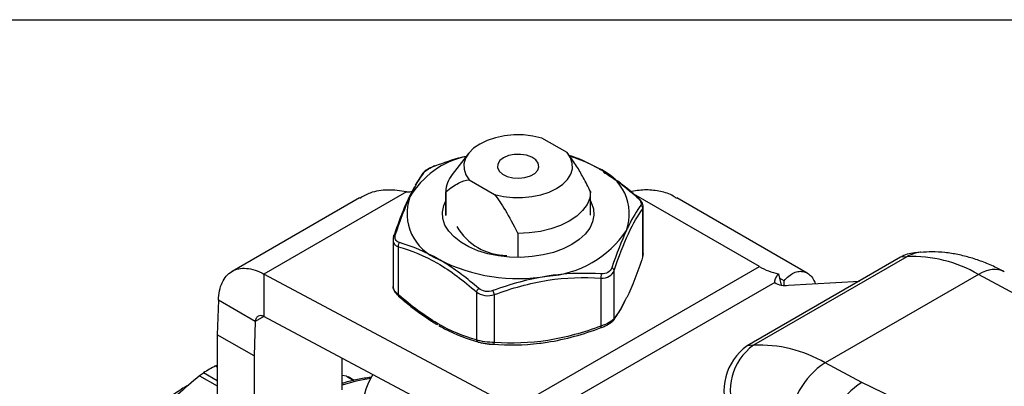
# Model space of a CAD drawing. Header units: inches. Extents: x 0.2 to 10.8, y 0.2 to 8.2.
# Tile 13 of 14: x 7.385 to 9.253, y 7.554 to 8.25. Entities that reach past the tile are written whole.
import ezdxf

# ---------------------------------------------------------------- set-up
doc = ezdxf.new("R2010")
doc.units = ezdxf.units.IN
doc.header["$MEASUREMENT"] = 0
doc.linetypes.add('SLD-Solid', pattern=[0])
doc.layers.add('TEXT', color=140, linetype='SLD-Solid', lineweight=25)

msp = doc.modelspace()

# ---------------------------------------------------------------- linework, layer by layer
for p, q in [((8.4231, 7.9978), (8.3751, 8.0255)), ((8.236, 7.9962), (8.2049, 7.956)), ((8.4255, 7.9949), (8.4244, 7.9962)), ((8.1495, 7.9589), (8.1348, 7.9361)), ((8.484, 7.9668), (8.4832, 7.9673)), ((8.2373, 7.946), (8.2853, 7.9182)), ((8.1184, 7.9235), (7.848, 7.7674)), ((8.1184, 7.9235), (8.1249, 7.9232)), ((8.1249, 7.9232), (8.1292, 7.9249)), ((8.1929, 7.9237), (8.1929, 7.8788)), ((8.1929, 7.8785), (8.1929, 7.9234)), ((8.4675, 7.8788), (8.4675, 7.9237)), ((8.0292, 7.9119), (7.7876, 7.7724)), ((8.7878, 7.7816), (8.5496, 7.9191)), ((8.8787, 7.7691), (8.6313, 7.9119)), ((8.5664, 7.8906), (8.5676, 7.8947)), ((8.5664, 7.8906), (8.5664, 7.7997)), ((8.5677, 7.8061), (8.5677, 7.8947)), ((8.0928, 7.8322), (8.0928, 7.7436)), ((8.3297, 7.8444), (8.3297, 7.7996)), ((8.1032, 7.728), (8.1032, 7.8189)), ((9.0943, 7.8086), (9.0822, 7.8075)), ((8.5676, 7.8061), (8.5664, 7.7997)), ((9.0555, 7.7991), (8.7646, 7.6311)), ((9.0675, 7.8001), (8.7766, 7.6322)), ((9.0675, 7.8001), (9.0555, 7.7991)), ((8.3236, 7.5137), (8.7878, 7.7816)), ((8.5123, 7.6831), (8.5123, 7.774)), ((8.3236, 7.5137), (7.848, 7.7674)), ((7.848, 7.7674), (7.848, 7.687)), ((8.4873, 7.7595), (8.4873, 7.6686)), ((8.824, 7.7677), (8.8261, 7.7595)), ((8.8261, 7.7595), (8.8294, 7.7465)), ((8.8348, 7.7545), (8.8261, 7.7595)), ((8.8348, 7.7462), (8.8348, 7.7545)), ((8.8429, 7.7463), (8.9775, 7.7541)), ((9.2035, 7.7667), (8.9126, 7.5988)), ((9.273, 7.7293), (9.2035, 7.7667)), ((8.2511, 7.7336), (8.2511, 7.6426)), ((8.8171, 7.7515), (8.3822, 7.5005)), ((7.7617, 7.7176), (7.7595, 7.6521)), ((7.8313, 7.6774), (7.7617, 7.7176)), ((8.2853, 7.6374), (8.2853, 7.7283)), ((7.8313, 7.6774), (7.8291, 7.6119)), ((7.848, 7.687), (7.8313, 7.6774)), ((8.3236, 7.4333), (7.848, 7.687)), ((8.1764, 7.6716), (8.1775, 7.671)), ((7.8291, 7.6119), (7.7595, 7.6521)), ((7.7595, 7.6521), (7.7595, 7.4914)), ((8.7766, 7.6322), (8.7646, 7.6311)), ((7.8291, 7.6119), (7.8291, 7.4512)), ((7.9962, 7.5476), (7.9962, 7.608)), ((7.7561, 7.593), (7.7595, 7.5945)), ((7.7561, 7.593), (7.7595, 7.591)), ((8.9821, 7.5614), (8.9126, 7.5988)), ((7.7259, 7.5744), (7.7595, 7.555)), ((7.7595, 7.5646), (7.7332, 7.5798)), ((8.0043, 7.5734), (7.9962, 7.5749)), ((8.0043, 7.5734), (8.0078, 7.572)), ((8.0043, 7.5734), (8.0182, 7.5654)), ((8.0191, 7.5656), (8.0078, 7.5721)), ((9.7834, 7.1762), (8.9821, 7.5614))]:
    msp.add_line(p, q)
at = {"flags": 128}
for points in [[(8.3751, 8.0255), (8.3581, 8.0292), (8.3402, 8.0312), (8.322, 8.0313), (8.3041, 8.0295), (8.287, 8.026), (8.2712, 8.0207), (8.2573, 8.014), (8.2456, 8.006), (8.2365, 7.9968), (8.2304, 7.987), (8.2274, 7.9766), (8.2275, 7.9661), (8.2309, 7.9558), (8.2373, 7.946)], [(8.2853, 7.9182), (8.3023, 7.9145), (8.3202, 7.9126), (8.3384, 7.9125), (8.3563, 7.9143), (8.3735, 7.9178), (8.3892, 7.923), (8.4032, 7.9298), (8.4149, 7.9378), (8.4239, 7.9469), (8.4301, 7.9568), (8.4331, 7.9672), (8.4329, 7.9777), (8.4296, 7.988), (8.4231, 7.9978)], [(8.3024, 7.988), (8.2954, 7.9825), (8.2915, 7.9761), (8.2911, 7.9693), (8.2941, 7.9628), (8.3004, 7.9571), (8.3093, 7.9526), (8.32, 7.9499), (8.3317, 7.9492), (8.3432, 7.9504), (8.3536, 7.9536), (8.3619, 7.9584), (8.3674, 7.9644), (8.3696, 7.971), (8.3683, 7.9778), (8.3636, 7.984), (8.3559, 7.9891), (8.346, 7.9927), (8.3346, 7.9945), (8.3229, 7.9942), (8.3118, 7.992), (8.3024, 7.988)], [(8.4675, 7.924), (8.4659, 7.9115), (8.4609, 7.8993), (8.4526, 7.8878), (8.4414, 7.8771), (8.4273, 7.8676), (8.4108, 7.8595), (8.3924, 7.853), (8.3724, 7.8482), (8.3513, 7.8453), (8.3297, 7.8444)], [(8.4675, 7.9064), (8.469, 7.9033), (8.473, 7.8912), (8.4738, 7.8788), (8.4714, 7.8664), (8.4659, 7.8545), (8.4573, 7.8431), (8.4459, 7.8326), (8.4318, 7.8232), (8.4156, 7.8151), (8.3974, 7.8085), (8.3777, 7.8036), (8.3569, 7.8004), (8.3356, 7.799), (8.3141, 7.7994), (8.293, 7.8017), (8.2728, 7.8058), (8.2538, 7.8116), (8.2365, 7.819), (8.2213, 7.8278), (8.2086, 7.8377), (8.1985, 7.8487), (8.1914, 7.8604), (8.1874, 7.8726), (8.1866, 7.885), (8.189, 7.8973), (8.1929, 7.9064)]]:
    msp.add_lwpolyline(points, dxfattribs=at)
for centre, radius, start, end in [((8.2667, 7.8295), 0.1649, 102.2424, 149.3137), ((8.3575, 7.7505), 0.2504, 60.5676, 73.3878), ((8.4475, 7.8812), 0.0935, 340.539, 69.2579), ((8.2461, 7.9224), 0.0532, 140.7976, 178.9765), ((8.213, 7.8825), 0.0935, 160.539, 249.2579), ((8.3087, 7.9122), 0.1094, 210.1164, 269.8889), ((8.3736, 7.9571), 0.1941, 273.4335, 326.5611), ((8.3299, 8.0849), 0.3263, 242.6428, 279.7711), ((9.079, 7.5542), 0.2463, 59.655, 92.6864), ((8.846, 7.8792), 0.1136, 239.1495, 258.8119), ((8.8359, 7.7783), 0.0328, 234.9279, 282.3356), ((8.8275, 7.5446), 0.107, 126.0178, 203.9131), ((8.8395, 7.5457), 0.107, 126.0178, 203.9131), ((8.7882, 7.3862), 0.2463, 59.655, 92.6864), ((7.9533, 7.225), 0.4175, 118.183, 121.8116), ((8.9924, 7.4752), 0.1471, 122.8651, 179.3756), ((8.0864, 7.2901), 0.2812, 97.4628, 108.7162), ((8.1462, 7.5145), 0.1106, 145.7561, 229.0252)]:
    msp.add_arc(centre, radius, start, end)
for centre, major_axis, ratio, start_param, end_param in [((9.1023, 7.7105), (-0.0086, 0.0981), 0.789521, 0.00106, 0.352719), ((9.0903, 7.7094), (-0.0086, 0.0981), 0.789521, 6.276068, 6.635904), ((9.2059, 7.685), (0.0467, 0.0867), 0.597207, 0.000758, 0.768729), ((8.9846, 7.4797), (0.0467, 0.0867), 0.597207, 0.768729, 2.339525)]:
    msp.add_ellipse(centre, major_axis=major_axis, ratio=ratio, start_param=start_param, end_param=end_param)
for points, knots in [([(8.4675, 7.924), (8.463, 7.9328), (8.4546, 7.949), (8.4409, 7.9733), (8.4305, 7.9876), (8.425, 7.9952)], [0, 0, 0, 0, 0.35868, 0.658034, 1, 1, 1, 1]), ([(8.1726, 7.9726), (8.1894, 7.979), (8.209, 7.9863), (8.2292, 7.9905), (8.2321, 7.9911)], [0, 0, 0, 0, 0.856168, 1, 1, 1, 1]), ([(8.4266, 7.9928), (8.4321, 7.9911), (8.4498, 7.9854), (8.468, 7.9755), (8.4806, 7.9687)], [0, 0, 0, 0, 0.3110364, 1, 1, 1, 1]), ([(8.1528, 7.9612), (8.1522, 7.9609), (8.151, 7.9604), (8.1498, 7.9595), (8.1495, 7.9589), (8.1495, 7.9589)], [0, 0, 0, 0, 0.487648, 0.975285, 1, 1, 1, 1]), ([(8.1724, 7.9726), (8.1699, 7.9716), (8.1648, 7.9695), (8.1581, 7.966), (8.1527, 7.9624), (8.1508, 7.9603), (8.1498, 7.9592)], [0, 0, 0, 0, 0.250951, 0.506404, 0.765064, 1, 1, 1, 1]), ([(8.1726, 7.9726), (8.1725, 7.9727), (8.1724, 7.9729), (8.1725, 7.9726), (8.1725, 7.9725)], [0, 0, 0, 0, 0.747294, 1, 1, 1, 1]), ([(8.557, 7.9129), (8.5493, 7.9195), (8.5353, 7.9315), (8.5162, 7.9459), (8.5014, 7.9561), (8.4912, 7.9627), (8.4858, 7.9657), (8.484, 7.9668)], [0, 0, 0, 0, 0.323777, 0.584849, 0.78265, 0.927294, 1, 1, 1, 1]), ([(8.4922, 7.9609), (8.501, 7.9554), (8.5224, 7.9419), (8.5432, 7.924), (8.5554, 7.9134)], [0, 0, 0, 0, 0.409086, 1, 1, 1, 1]), ([(8.1929, 7.9234), (8.2017, 7.9306), (8.2095, 7.9359), (8.224, 7.9433), (8.2307, 7.9454), (8.2373, 7.946)], [0, 0, 0, 0, 0.5, 0.5, 1, 1, 1, 1]), ([(8.1184, 7.9235), (8.1065, 7.9252), (8.0828, 7.9285), (8.0522, 7.9238), (8.0362, 7.9147), (8.0297, 7.911)], [0, 0, 0, 0, 0.373988, 0.746642, 1, 1, 1, 1]), ([(8.1331, 7.932), (8.128, 7.9224), (8.1189, 7.9052), (8.1061, 7.8734), (8.0985, 7.8517), (8.0949, 7.8412)], [0, 0, 0, 0, 0.39773, 0.710652, 1, 1, 1, 1]), ([(8.6307, 7.911), (8.6278, 7.913), (8.6179, 7.92), (8.5971, 7.9253), (8.5702, 7.9281), (8.5514, 7.925), (8.542, 7.9235)], [0, 0, 0, 0, 0.119404, 0.412599, 0.706307, 1, 1, 1, 1]), ([(8.0978, 7.8426), (8.1052, 7.8654), (8.1143, 7.8903), (8.1235, 7.9108), (8.1249, 7.9136)], [0, 0, 0, 0, 0.2302072, 0.2684972, 0.2684972, 0.2684972, 0.2684972]), ([(8.2853, 7.9182), (8.2919, 7.9101), (8.2987, 7.9002), (8.3132, 7.8761), (8.321, 7.8618), (8.3297, 7.8444)], [0, 0, 0, 0, 0.5, 0.5, 1, 1, 1, 1]), ([(8.5554, 7.9134), (8.5558, 7.9134), (8.5565, 7.9134), (8.5569, 7.913), (8.557, 7.9129)], [0, 0, 0, 0, 0.570907, 1, 1, 1, 1]), ([(8.5676, 7.8947), (8.5675, 7.8962), (8.5672, 7.8992), (8.5649, 7.904), (8.5615, 7.9086), (8.5585, 7.9115), (8.557, 7.9129)], [0, 0, 0, 0, 0.260471, 0.514867, 0.762072, 1, 1, 1, 1]), ([(8.5123, 7.774), (8.5212, 7.8002), (8.5303, 7.8242), (8.5485, 7.8637), (8.5576, 7.8788), (8.5664, 7.8906)], [0, 0, 0, 0, 0.5, 0.5, 1, 1, 1, 1]), ([(8.5627, 7.8978), (8.5552, 7.8874), (8.5462, 7.8724), (8.5369, 7.853), (8.5356, 7.8501)], [0, 0, 0, 0, 0.2302072, 0.2684972, 0.2684972, 0.2684972, 0.2684972]), ([(8.5627, 7.8978), (8.5641, 7.8969), (8.566, 7.8946), (8.5665, 7.8918), (8.5664, 7.8906)], [0, 0, 0, 0, 0.571429, 1, 1, 1, 1]), ([(8.094, 7.8387), (8.0925, 7.8343), (8.0924, 7.8279), (8.0961, 7.8233), (8.0976, 7.822)], [0.01841908, 0.01841908, 0.01841908, 0.01841908, 0.05525725, 0.07367633, 0.07367633, 0.07367633, 0.07367633]), ([(8.094, 7.8387), (8.0939, 7.8395), (8.0944, 7.8413), (8.0964, 7.8424), (8.0978, 7.8426)], [0, 0, 0, 0, 0.428571, 1, 1, 1, 1]), ([(8.1032, 7.8189), (8.103, 7.82), (8.1029, 7.8229), (8.1041, 7.8257), (8.105, 7.827)], [0, 0, 0, 0, 0.428571, 1, 1, 1, 1]), ([(8.1032, 7.8189), (8.1273, 7.8122), (8.1522, 7.8022), (8.202, 7.7736), (8.2269, 7.7547), (8.2511, 7.7336)], [0, 0, 0, 0, 0.5, 0.5, 1, 1, 1, 1]), ([(9.2525, 7.7715), (9.2476, 7.7741), (9.2348, 7.7811), (9.2136, 7.79), (9.1892, 7.7985), (9.1646, 7.8046), (9.14, 7.8084), (9.1163, 7.8099), (9.101, 7.8089), (9.0937, 7.8084)], [0, 0, 0, 0, 0.096831, 0.251682, 0.406474, 0.560471, 0.713012, 0.863654, 1, 1, 1, 1]), ([(8.2554, 7.7402), (8.2343, 7.7584), (8.2089, 7.7778), (8.1835, 7.793), (8.1799, 7.7951)], [0, 0, 0, 0, 0.2302072, 0.2686694, 0.2686694, 0.2686694, 0.2686694]), ([(8.5664, 7.7997), (8.5615, 7.7855), (8.5515, 7.7572), (8.5403, 7.7303), (8.5342, 7.7193), (8.5333, 7.7177)], [0, 0, 0, 0, 0.458413, 0.916067, 1, 1, 1, 1]), ([(7.7617, 7.7176), (7.762, 7.7303), (7.7643, 7.7416), (7.773, 7.7604), (7.7793, 7.7676), (7.7951, 7.7769), (7.8044, 7.7789), (7.8199, 7.7778), (7.8254, 7.7767), (7.8366, 7.7731), (7.8423, 7.7706), (7.848, 7.7674)], [0, 0, 0, 0, 0.1173073, 0.1173073, 0.2345529, 0.2345529, 0.3517984, 0.3517984, 0.4121738, 0.4121738, 0.47255, 0.47255, 0.47255, 0.47255]), ([(8.5123, 7.774), (8.5122, 7.7748), (8.5114, 7.7768), (8.5091, 7.7785), (8.5077, 7.7792)], [0, 0, 0, 0, 0.428571, 1, 1, 1, 1]), ([(8.8348, 7.7545), (8.8377, 7.7577), (8.8436, 7.7643), (8.8534, 7.7703), (8.8633, 7.773), (8.8727, 7.7723), (8.8812, 7.768), (8.8889, 7.761), (8.8924, 7.7532), (8.8941, 7.7493)], [0, 0, 0, 0, 0.142312, 0.288652, 0.431009, 0.577711, 0.716407, 0.859281, 1, 1, 1, 1]), ([(8.2853, 7.7283), (8.3182, 7.7406), (8.3523, 7.7502), (8.4203, 7.7609), (8.4543, 7.7616), (8.4873, 7.7595)], [0, 0, 0, 0, 0.5, 0.5, 1, 1, 1, 1]), ([(8.4878, 7.7678), (8.4593, 7.7694), (8.4249, 7.7689), (8.3902, 7.7641), (8.3853, 7.7633)], [0, 0, 0, 0, 0.2301883, 0.2686763, 0.2686763, 0.2686763, 0.2686763]), ([(8.4873, 7.7595), (8.4876, 7.7606), (8.4881, 7.7634), (8.4881, 7.7663), (8.4878, 7.7678)], [0, 0, 0, 0, 0.428571, 1, 1, 1, 1]), ([(8.8171, 7.7515), (8.817, 7.7516), (8.817, 7.7519), (8.817, 7.7522), (8.817, 7.7526), (8.817, 7.753), (8.8171, 7.7534), (8.8171, 7.7539), (8.8172, 7.7543), (8.8173, 7.7548), (8.8174, 7.7553), (8.8176, 7.7558), (8.8177, 7.7563), (8.8179, 7.7568), (8.8181, 7.7574), (8.8183, 7.7579), (8.8186, 7.7585), (8.8188, 7.7591), (8.8191, 7.7597), (8.8194, 7.7603), (8.8197, 7.7609), (8.82, 7.7616), (8.8204, 7.7622), (8.8208, 7.7629), (8.8212, 7.7635), (8.8216, 7.7642), (8.822, 7.7649), (8.8225, 7.7656), (8.823, 7.7663), (8.8235, 7.767), (8.8238, 7.7675), (8.824, 7.7677)], [0, 0, 0, 0, 0.008495, 0.0169498, 0.0253634, 0.0337347, 0.0420628, 0.0503467, 0.0585855, 0.0667782, 0.0749238, 0.0830215, 0.0910703, 0.0990693, 0.1070176, 0.1149143, 0.1227587, 0.1305497, 0.1382867, 0.1459689, 0.1535953, 0.1611653, 0.1686781, 0.176133, 0.1835293, 0.1908664, 0.1981435, 0.20536, 0.2125154, 0.2196092, 0.2266407, 0.2266407, 0.2266407, 0.2266407]), ([(8.1032, 7.728), (8.1011, 7.7298), (8.0971, 7.7334), (8.0938, 7.7387), (8.0924, 7.7423), (8.0928, 7.7436), (8.0928, 7.7436)], [0, 0, 0, 0, 0.338044, 0.667941, 0.997627, 1, 1, 1, 1]), ([(8.0929, 7.7432), (8.093, 7.7419), (8.0933, 7.739), (8.0956, 7.7344), (8.0989, 7.7298), (8.1019, 7.7269), (8.1034, 7.7255)], [0, 0, 0, 0, 0.242576, 0.503128, 0.756314, 1, 1, 1, 1]), ([(8.2511, 7.7336), (8.2513, 7.7344), (8.2523, 7.7367), (8.2542, 7.7391), (8.2554, 7.7402)], [0, 0, 0, 0, 0.428571, 1, 1, 1, 1]), ([(8.2853, 7.7283), (8.285, 7.7292), (8.2841, 7.7318), (8.283, 7.7346), (8.2824, 7.736)], [0, 0, 0, 0, 0.428571, 1, 1, 1, 1]), ([(8.1032, 7.728), (8.1031, 7.7275), (8.1029, 7.7266), (8.1031, 7.7258), (8.1034, 7.7255), (8.1035, 7.7255)], [0, 0, 0, 0, 0.444945, 0.889517, 1, 1, 1, 1]), ([(8.2511, 7.6426), (8.2269, 7.6494), (8.202, 7.6592), (8.1522, 7.6882), (8.1273, 7.7069), (8.1032, 7.728)], [0, 0, 0, 0, 0.5, 0.5, 1, 1, 1, 1]), ([(8.1034, 7.7255), (8.1112, 7.7188), (8.1252, 7.7069), (8.1442, 7.6925), (8.159, 7.6824), (8.1693, 7.6757), (8.1746, 7.6727), (8.1764, 7.6716)], [0, 0, 0, 0, 0.32375, 0.5848562, 0.7827421, 0.9274433, 1, 1, 1, 1]), ([(8.511, 7.6795), (8.5155, 7.6858), (8.5226, 7.6955), (8.5299, 7.71), (8.5324, 7.7151)], [0, 0, 0, 0, 0.644001, 1, 1, 1, 1]), ([(8.5333, 7.7177), (8.5302, 7.7117), (8.5232, 7.6981), (8.5162, 7.6885), (8.5123, 7.6831)], [0, 0, 0, 0, 0.433716, 1, 1, 1, 1]), ([(7.848, 7.687), (7.8459, 7.6879), (7.8439, 7.6884), (7.8401, 7.6885), (7.8383, 7.6881), (7.8353, 7.6863), (7.834, 7.685), (7.8321, 7.6817), (7.8316, 7.6796), (7.8313, 7.6774)], [0, 0, 0, 0, 0.01985532, 0.01985532, 0.03970042, 0.03970042, 0.05954552, 0.05954552, 0.07941781, 0.07941781, 0.07941781, 0.07941781]), ([(8.488, 7.6658), (8.4906, 7.6668), (8.4957, 7.6688), (8.5024, 7.6724), (8.5079, 7.676), (8.5099, 7.6783), (8.511, 7.6795)], [0, 0, 0, 0, 0.244862, 0.494128, 0.746295, 1, 1, 1, 1]), ([(8.511, 7.6795), (8.5113, 7.68), (8.512, 7.6811), (8.5122, 7.6824), (8.5123, 7.6831)], [0, 0, 0, 0, 0.4867529, 1, 1, 1, 1]), ([(8.1799, 7.6697), (8.1835, 7.6676), (8.2089, 7.6535), (8.2343, 7.644), (8.2554, 7.6381)], [0.2686528, 0.2686528, 0.2686528, 0.2686528, 0.3069427, 0.5371497, 0.5371497, 0.5371497, 0.5371497]), ([(8.4873, 7.6686), (8.4543, 7.6563), (8.4203, 7.6467), (8.3523, 7.636), (8.3182, 7.6352), (8.2853, 7.6374)], [0, 0, 0, 0, 0.5, 0.5, 1, 1, 1, 1]), ([(8.4878, 7.6657), (8.4881, 7.6655), (8.4881, 7.6659), (8.4876, 7.6677), (8.4873, 7.6686)], [0, 0, 0, 0, 0.571429, 1, 1, 1, 1]), ([(8.2511, 7.6426), (8.2512, 7.642), (8.2516, 7.6408), (8.2525, 7.6394), (8.2532, 7.639), (8.2535, 7.6388)], [0, 0, 0, 0, 0.366711, 0.733114, 1, 1, 1, 1]), ([(8.2535, 7.6388), (8.2537, 7.6387), (8.2542, 7.6383), (8.2549, 7.6382), (8.2554, 7.6381)], [0, 0, 0, 0, 0.213713, 1, 1, 1, 1]), ([(8.2535, 7.6387), (8.2556, 7.6382), (8.2597, 7.6371), (8.2648, 7.6361), (8.2675, 7.6357), (8.2675, 7.6357)], [0, 0, 0, 0, 0.498705, 0.999127, 1, 1, 1, 1]), ([(8.2675, 7.6357), (8.2701, 7.6354), (8.2755, 7.6346), (8.2807, 7.6342), (8.2833, 7.634)], [0, 0, 0, 0, 0.501257, 1, 1, 1, 1]), ([(8.2824, 7.634), (8.3111, 7.6321), (8.3457, 7.6324), (8.3803, 7.6372), (8.3852, 7.638)], [0, 0, 0, 0, 0.2301883, 0.2684618, 0.2684618, 0.2684618, 0.2684618]), ([(8.2853, 7.6374), (8.285, 7.6363), (8.2841, 7.6343), (8.283, 7.6337), (8.2824, 7.634)], [0, 0, 0, 0, 0.428571, 1, 1, 1, 1]), ([(7.7259, 7.5744), (7.6965, 7.5502), (7.671, 7.5271), (7.625, 7.4812), (7.6045, 7.4583), (7.5663, 7.4109), (7.5487, 7.3863), (7.5151, 7.3332), (7.4991, 7.3047), (7.4833, 7.2726)], [0, 0, 0, 0, 0.25, 0.25, 0.5, 0.5, 0.75, 0.75, 1, 1, 1, 1]), ([(8.0516, 7.571), (8.0514, 7.571), (8.0428, 7.5706), (8.0252, 7.5672), (8.0069, 7.5634), (7.9971, 7.5599), (7.9962, 7.5596)], [0, 0, 0, 0, 0.015319, 0.481578, 0.950172, 1, 1, 1, 1]), ([(7.7064, 7.5575), (7.7043, 7.5564), (7.6943, 7.5509), (7.6764, 7.5388), (7.6529, 7.5212), (7.6298, 7.5012), (7.6074, 7.4795), (7.5858, 7.4559), (7.5652, 7.4308), (7.5456, 7.4042), (7.5273, 7.3765), (7.5104, 7.3478), (7.495, 7.3183), (7.4812, 7.2882), (7.4691, 7.2578), (7.4588, 7.2273), (7.4505, 7.1969), (7.4441, 7.1669), (7.4397, 7.1374), (7.4377, 7.1124), (7.4372, 7.0925), (7.4376, 7.0731), (7.4395, 7.0508), (7.4435, 7.0262), (7.4479, 7.0113), (7.4501, 7.004)], [0, 0, 0, 0, 0.01221, 0.059117, 0.106011, 0.15288, 0.199721, 0.246536, 0.293329, 0.340105, 0.386869, 0.433628, 0.480388, 0.527154, 0.573931, 0.620728, 0.667549, 0.714402, 0.76129, 0.808217, 0.836809, 0.861574, 0.908558, 0.955564, 1, 1, 1, 1])]:
    msp.add_open_spline(points, degree=3, knots=knots)
for points in [[(8.1249, 7.9136), (8.1342, 7.9335), (8.1436, 7.9492), (8.1528, 7.9612)], [(8.1528, 7.9612), (8.1541, 7.9629), (8.1591, 7.9669), (8.168, 7.9709), (8.1726, 7.9726)], [(8.5554, 7.9134), (8.5588, 7.9105), (8.5639, 7.9043), (8.5639, 7.8995), (8.5627, 7.8978)], [(8.5356, 7.8501), (8.5263, 7.83), (8.5168, 7.8057), (8.5077, 7.7792)], [(8.105, 7.827), (8.1017, 7.828), (8.0965, 7.832), (8.0966, 7.839), (8.0978, 7.8426)], [(8.1799, 7.7951), (8.1545, 7.8096), (8.1293, 7.82), (8.105, 7.827)], [(8.0976, 7.822), (8.0992, 7.8207), (8.1011, 7.8197), (8.1032, 7.8189)], [(8.4873, 7.7595), (8.4931, 7.7594), (8.5044, 7.762), (8.5108, 7.7696), (8.5123, 7.774)], [(8.5077, 7.7792), (8.5064, 7.7756), (8.5013, 7.7693), (8.4924, 7.7675), (8.4878, 7.7678)], [(8.3853, 7.7633), (8.3506, 7.7579), (8.3159, 7.7482), (8.2824, 7.736)], [(8.2511, 7.7336), (8.2553, 7.7301), (8.2665, 7.7252), (8.2795, 7.7264), (8.2853, 7.7283)], [(8.2824, 7.736), (8.2779, 7.7343), (8.2676, 7.7332), (8.2588, 7.7373), (8.2554, 7.7402)], [(8.5123, 7.6831), (8.5108, 7.6807), (8.5044, 7.6753), (8.4931, 7.6705), (8.4873, 7.6686)], [(8.3853, 7.638), (8.4199, 7.6434), (8.4545, 7.6532), (8.4878, 7.6657)], [(8.2853, 7.6374), (8.2795, 7.6374), (8.2665, 7.6385), (8.2553, 7.6412), (8.2511, 7.6426)], [(8.268, 7.6355), (8.2727, 7.6348), (8.2779, 7.6342), (8.2824, 7.634)], [(7.7259, 7.5744), (7.7284, 7.5765), (7.7309, 7.5783), (7.7332, 7.5798)]]:
    msp.add_open_spline(points, degree=3)
at = {"layer": 'TEXT'}
msp.add_line((0.25, 8.25), (10.75, 8.25), dxfattribs=at)

doc.saveas('drawing.dxf')
